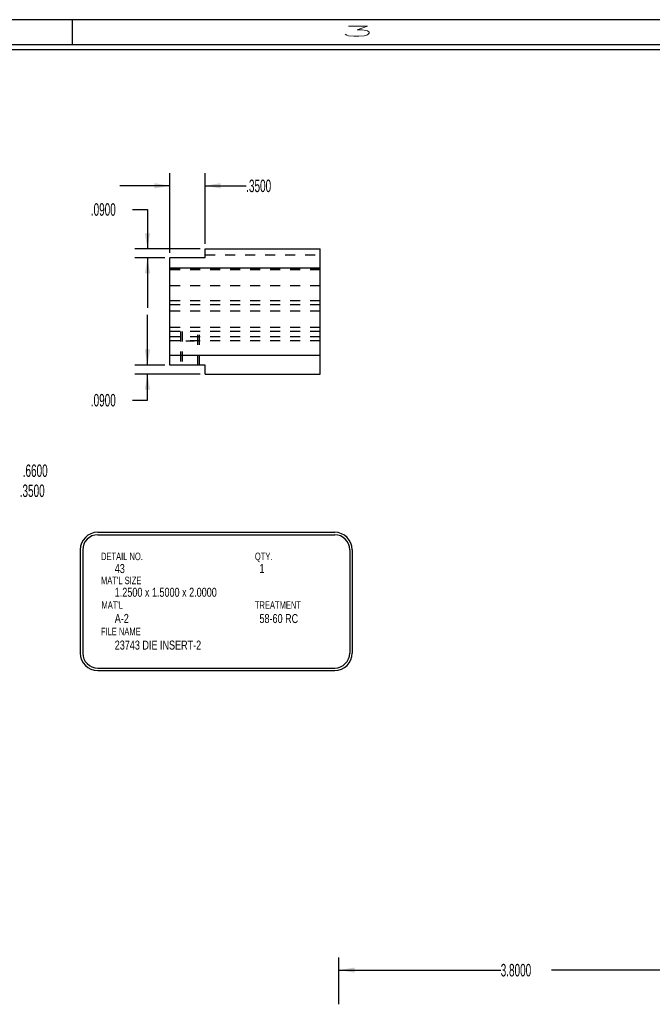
# Model space of a CAD drawing. Header units: inches. Extents: x 1802 to 2468, y -253 to -72.
# Tile 255 of 256: x 2122.42 to 2128.74, y -169.38 to -159.55. Entities that reach past the tile are written whole.
import ezdxf

# ---------------------------------------------------------------- set-up
doc = ezdxf.new("R2010")
doc.units = ezdxf.units.IN
doc.header["$LTSCALE"] = 0.5
doc.header["$MEASUREMENT"] = 0
doc.linetypes.add('HIDDEN', pattern=[0.225, 0.15, -0.075])
for name, color, linetype in [('SID-M-D', 42, 'Continuous'), ('SID-M-H', 4, 'HIDDEN'), ('SID-M-M', 233, 'Continuous'), ('SID-M-S', 105, 'Continuous')]:
    doc.layers.add(name, color=color, linetype=linetype)
doc.styles.add('R', font='ROMAND.SHX')
doc.styles.add('SLDTEXTSTYLE0', font='TXT', dxfattribs={"width": 0.595745})

# ---------------------------------------------------------------- blocks, each defined once
blk = doc.blocks.new('*U9')
at = {"layer": 'SID-M-S'}
for p, q in [((0, 22.55), (-34, 22.55)), ((-17, 22.55), (-17, 22.3)), ((0, 22.3), (-34, 22.3)), ((0, 22.25), (-34, 22.25))]:
    blk.add_line(p, q, dxfattribs=at)
at = {"layer": 'SID-M-D', "style": 'R', "width": 4}
blk.add_text('3', height=0.1, dxfattribs=at).set_placement((-14.3275, 22.3857))

msp = doc.modelspace()

# ---------------------------------------------------------------- linework, layer by layer
at = {"layer": 'SID-M-D'}
for p, q in [((2123.9227, -161.87552), (2123.9227, -161.0806)), ((2124.2727, -161.78552), (2124.2727, -161.0806)), ((2123.9227, -161.2056), (2123.4227, -161.2056)), ((2124.2727, -161.2056), (2124.68345, -161.2056)), ((2123.54776, -161.44182), (2123.69776, -161.44182)), ((2123.69776, -161.44182), (2123.69776, -161.83552)), ((2124.2227, -161.83552), (2123.57276, -161.83552)), ((2123.8727, -161.92552), (2123.57276, -161.92552)), ((2123.69776, -161.92552), (2123.69776, -162.42552)), ((2123.69776, -162.99552), (2123.69776, -162.49552)), ((2123.8727, -162.99552), (2123.57276, -162.99552)), ((2124.2227, -163.08552), (2123.57276, -163.08552)), ((2123.69776, -163.34646), (2123.69776, -163.08552)), ((2123.54776, -163.34646), (2123.69776, -163.34646)), ((2125.60967, -169.38005), (2125.60967, -168.91346)), ((2125.60967, -169.03846), (2127.22467, -169.03846)), ((2129.40967, -169.03846), (2127.73266, -169.03846))]:
    msp.add_line(p, q, dxfattribs=at)
for points in [[(2123.9227, -161.2056), (2123.7667, -161.1796), (2123.7667, -161.2316)], [(2124.2727, -161.2056), (2124.4287, -161.2316), (2124.4287, -161.1796)], [(2123.69776, -161.83552), (2123.72376, -161.67952), (2123.67176, -161.67952)], [(2123.69776, -161.92552), (2123.67176, -162.08152), (2123.72376, -162.08152)], [(2123.69776, -162.99552), (2123.72376, -162.83952), (2123.67176, -162.83952)], [(2123.69776, -163.08552), (2123.67176, -163.24152), (2123.72376, -163.24152)], [(2125.60967, -169.03846), (2125.76567, -169.06446), (2125.76567, -169.01246)]]:
    msp.add_solid(points, dxfattribs=at)
at = {"layer": 'SID-M-H'}
for p, q in [((2124.2727, -161.89552), (2125.4227, -161.89552)), ((2125.4227, -162.03502), (2123.9227, -162.03502)), ((2123.9227, -162.04302), (2125.4227, -162.04302)), ((2125.4227, -162.20502), (2123.9227, -162.20502)), ((2125.4227, -162.20502), (2123.9227, -162.20502)), ((2125.4227, -162.3529), (2123.9227, -162.3529)), ((2125.4227, -162.3929), (2123.9227, -162.3929)), ((2125.4227, -162.4579), (2123.9227, -162.4579)), ((2125.4227, -162.62002), (2123.9227, -162.62002)), ((2125.4227, -162.62002), (2123.9227, -162.62002)), ((2125.4227, -162.66002), (2123.9227, -162.66002)), ((2125.4227, -162.7129), (2123.9227, -162.7129)), ((2125.4227, -162.7129), (2123.9227, -162.7129)), ((2124.0277, -162.66002), (2124.0277, -162.99552)), ((2124.0432, -162.66002), (2124.0432, -162.99552)), ((2124.2022, -162.99552), (2124.2022, -162.66002)), ((2124.2177, -162.99552), (2124.2177, -162.66002)), ((2125.4227, -162.7529), (2123.9227, -162.7529)), ((2124.1227, -162.7529), (2124.1392, -162.7529)), ((2123.9227, -162.89552), (2125.4227, -162.89552))]:
    msp.add_line(p, q, dxfattribs=at)
for points, knots in [([(2124.08026, -162.7529), (2124.09021, -162.7529), (2124.1062, -162.7529), (2124.1227, -162.7529), (2124.11718, -162.7529), (2124.1227, -162.7529)], [0, 0, 0, 0, 0.2463494, 0.6231747, 1, 1, 1, 1]), ([(2124.13919, -162.7529), (2124.15519, -162.7529), (2124.16513, -162.7529), (2124.16185, -162.7529), (2124.16513, -162.7529)], [0, 0, 0, 0, 0.6050609, 1, 1, 1, 1])]:
    msp.add_open_spline(points, degree=3, knots=knots, dxfattribs=at)
at = {"layer": 'SID-M-M'}
for p, q in [((2123.20122, -164.66627), (2125.56721, -164.66627)), ((2123.20122, -164.69127), (2125.56721, -164.69127)), ((2123.02622, -164.84127), (2123.02622, -165.87179)), ((2123.05122, -164.84127), (2123.05122, -165.87179)), ((2125.71721, -164.84127), (2125.71721, -165.87179)), ((2125.74221, -164.84127), (2125.74221, -165.87179)), ((2123.20122, -166.02179), (2125.56721, -166.02179)), ((2123.20122, -166.04679), (2125.56721, -166.04679))]:
    msp.add_line(p, q, dxfattribs=at)
for centre, radius, start, end in [((2123.20122, -164.84127), 0.175, 90, 180), ((2123.20122, -164.84127), 0.15, 90, 180), ((2125.56721, -164.84127), 0.175, 0, 90), ((2125.56721, -164.84127), 0.15, 0, 90), ((2123.20122, -165.87179), 0.175, 180, 270), ((2123.20122, -165.87179), 0.15, 180, 270), ((2125.56721, -165.87179), 0.15, 270, 0), ((2125.56721, -165.87179), 0.175, 270, 0)]:
    msp.add_arc(centre, radius, start, end, dxfattribs=at)
at = {"layer": 'SID-M-S'}
for p, q in [((2124.2727, -161.83552), (2125.4227, -161.83552)), ((2124.2727, -161.92552), (2124.2727, -161.83552)), ((2125.4227, -162.02552), (2125.4227, -161.83552)), ((2123.9227, -162.02552), (2123.9227, -161.92552)), ((2124.2727, -161.92552), (2123.9227, -161.92552)), ((2123.9227, -162.89552), (2123.9227, -162.02552)), ((2123.9227, -162.02552), (2125.4227, -162.02552)), ((2125.4227, -162.89552), (2125.4227, -162.02552)), ((2123.9227, -162.89552), (2125.4227, -162.89552)), ((2123.9227, -162.99552), (2123.9227, -162.89552)), ((2125.4227, -163.08552), (2125.4227, -162.89552)), ((2124.2727, -162.99552), (2123.9227, -162.99552)), ((2124.2727, -163.08552), (2124.2727, -162.99552)), ((2124.2727, -163.08552), (2125.4227, -163.08552))]:
    msp.add_line(p, q, dxfattribs=at)

# ---------------------------------------------------------------- block references
at = {"layer": 'SID-M-D'}
msp.add_blockref('*U9', (2139.94756, -182.09685), dxfattribs=at)

# ---------------------------------------------------------------- texts
at = {"layer": 'SID-M-D', "style": 'SLDTEXTSTYLE0', "width": 0.75}
for s, height, p in [('DETAIL NO.', 0.075, (2123.2341, -164.94406)), ('QTY.', 0.075, (2124.77034, -164.94406)), ('43', 0.09, (2123.37104, -165.07334)), ('1', 0.09, (2124.81607, -165.07334)), ("MAT'L SIZE", 0.075, (2123.2341, -165.18417)), ('1.2500 x 1.5000 x 2.0000', 0.09, (2123.37104, -165.31015)), ("MAT'L", 0.075, (2123.23873, -165.43034)), ('TREATMENT', 0.075, (2124.77034, -165.43034)), ('A-2', 0.09, (2123.37104, -165.57138)), ('58-60 RC', 0.09, (2124.81607, -165.57246)), ('FILE NAME', 0.075, (2123.23281, -165.69447)), ('23743 DIE INSERT-2', 0.09, (2123.37104, -165.83748))]:
    msp.add_text(s, height=height, dxfattribs=at).set_placement(p)
at = {"layer": 'SID-M-D', "char_height": 0.125, "attachment_point": 1, "style": 'SLDTEXTSTYLE0'}
for s, insert in [('.3500', (2124.68345, -161.14368)), ('.0900', (2123.13214, -161.3799)), ('.0900', (2123.13214, -163.28455)), ('.6600', (2122.45225, -163.98847)), ('.3500', (2122.42222, -164.18882)), ('3.8000', (2127.22467, -168.97654))]:
    msp.add_mtext(s, dxfattribs=dict(at, insert=insert))

doc.saveas('drawing.dxf')
